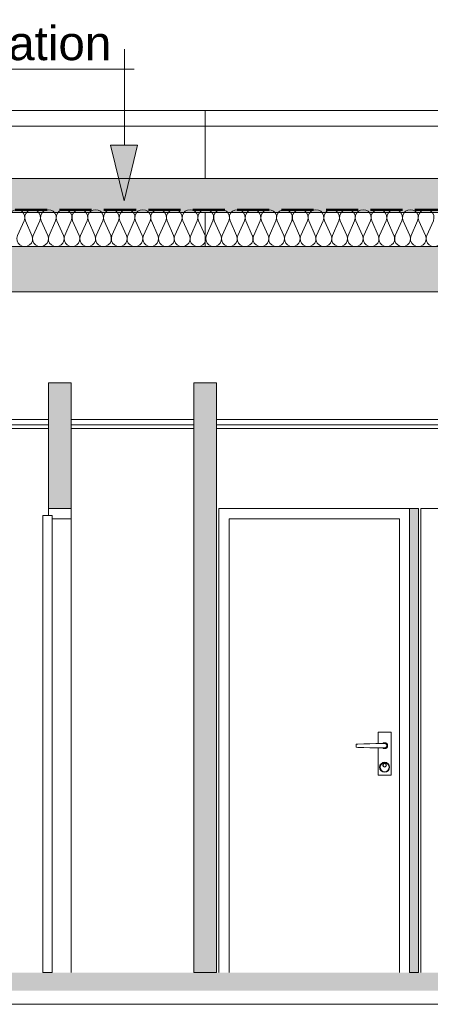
# Model space of a CAD drawing. Extents: x -25320 to 294860, y -9059 to 10983.
# Tile 43 of 58: x 7205 to 9013, y 3810 to 8150. Entities that reach past the tile are written whole.
import ezdxf

# ---------------------------------------------------------------- set-up
doc = ezdxf.new("R2010")
doc.units = 0
doc.header["$MEASUREMENT"] = 0
doc.linetypes.add('Lignes cachées', pattern=[195.611112, 141.111112, -54.5])
doc.layers.add('COUPE', color=7, linetype='Continuous', lineweight=0)
doc.styles.add('STYLE_GENERE_4', font='arial.ttf')
doc.linetypes.add('ISOLATION', pattern='A,0.0001,-0.1,[134,ltypeshp.shx,S=0.1,R=0,X=-0.1,Y=0],-0.2,[134,ltypeshp.shx,S=0.1,R=180,X=0.1,Y=0],-0.1', length=0.4001)

msp = doc.modelspace()

# ---------------------------------------------------------------- hatches: boundary and pattern name
at = {"layer": 'COUPE'}
h = msp.add_hatch(color=256, dxfattribs=at)
h.dxf.hatch_style = 1
h.paths.add_polyline_path([(7724.4, 7596.4), (7604.4, 7596.4), (7664.4, 7351.4)])
h = msp.add_hatch(dxfattribs=at)
h.set_pattern_fill('HONEY', color=256, scale=300)
h.paths.add_polyline_path([(5967.8, 7300), (11871.6, 7300), (11871.6, 7450), (5967.8, 7450)])
at = {"layer": 'COUPE', "linetype": 'Continuous', "lineweight": 9}
msp.add_hatch(color=256, dxfattribs=at).paths.add_polyline_path([(12339.5, 6950), (12339.5, 7150), (-1303.6, 7150), (-1303.6, 6950)])
at = {"layer": 'COUPE'}
for points in [[(7432.1, 6550), (7332.1, 6550), (7332.1, 5995), (7432.1, 5995)], [(8072.1, 6550), (7972.1, 6550), (7972.1, 3950), (8072.1, 3950)], [(8962.1, 5995.3), (8922.1, 5995.3), (8922.1, 3950), (8962.1, 3950)]]:
    msp.add_hatch(color=256, dxfattribs=at).paths.add_polyline_path(points, flags=0)
at = {"layer": 'COUPE', "linetype": 'Continuous', "lineweight": 15}
msp.add_hatch(color=256, dxfattribs=at).paths.add_polyline_path([(-1267.2, 3870), (12279.5, 3870), (12279.5, 3950), (-1267.2, 3950)])

# ---------------------------------------------------------------- linework, layer by layer
at = {"layer": 'COUPE'}
for p, q in [((7666.5, 7596.4), (7666.5, 8019.8)), ((7708.6, 7931.4), (6286.9, 7931.4)), ((7604.4, 7596.4), (7724.4, 7596.4)), ((7664.4, 7351.4), (7604.4, 7596.4)), ((7724.4, 7596.4), (7664.4, 7351.4)), ((7332.1, 6550), (7432.1, 6550)), ((7332.1, 5995), (7332.1, 6550)), ((7432.1, 5995), (7432.1, 6550)), ((7972.1, 6550), (8072.1, 6550)), ((7972.1, 3950), (7972.1, 6550)), ((8072.1, 3950), (8072.1, 6550)), ((7332.1, 6388.3), (5746.8, 6388.3)), ((7972.1, 6388.3), (7432.1, 6388.3)), ((12277.4, 6388.3), (8072.1, 6388.3)), ((7332.1, 6364.3), (5746.8, 6364.3)), ((7332.1, 6348.3), (5746.8, 6348.3)), ((7972.1, 6364.3), (7432.1, 6364.3)), ((7972.1, 6348.3), (7432.1, 6348.3)), ((12279.5, 6364.3), (8072.1, 6364.3)), ((10735.1, 6348.3), (8072.1, 6348.3)), ((7332.1, 5995), (7432.1, 5995)), ((7332.1, 5965), (7332.1, 5995)), ((7332.1, 5995), (7432.1, 5995)), ((7332.1, 5965), (7332.1, 5995)), ((7332.1, 5995), (7432.1, 5995)), ((7432.1, 5995), (7432.1, 5950)), ((7432.1, 5995), (7432.1, 5950)), ((8082.1, 3950), (8082.1, 5995)), ((8082.1, 5995), (8922.1, 5995)), ((8962.1, 5995.3), (8922.1, 5995.3)), ((8922.1, 3950), (8922.1, 5995)), ((8962.1, 3950), (8962.1, 5995)), ((9812.1, 5995), (8972.1, 5995)), ((8972.1, 5995), (8972.1, 3950)), ((7307.1, 5965), (7347.1, 5965)), ((7307.1, 3950), (7307.1, 5965)), ((7347.1, 5965), (7332.1, 5965)), ((7347.1, 5950), (7347.1, 5965)), ((7347.1, 3950), (7347.1, 5965)), ((7432.1, 5950), (7347.1, 5950)), ((7432.1, 5950), (7347.1, 5950)), ((7432.1, 3950), (7432.1, 5950)), ((8127.1, 3950), (8127.1, 5950)), ((8127.1, 5950), (8877.1, 5950)), ((8877.1, 5950), (8877.1, 3950)), ((8840.6, 5010), (8783.6, 5010)), ((8783.6, 5010), (8783.6, 4959.9)), ((8840.6, 4820), (8840.6, 5010)), ((8694.7, 4957.3), (8686.7, 4957)), ((8686.7, 4957), (8686.7, 4943)), ((8720.6, 4958), (8694.7, 4957.3)), ((8747, 4958.8), (8720.6, 4958)), ((8773.7, 4959.6), (8747, 4958.8)), ((8787.1, 4960), (8773.7, 4959.6)), ((8812.1, 4960), (8787.1, 4960)), ((8807.2, 4962), (8804.2, 4960)), ((8807.6, 4961.1), (8805.9, 4960)), ((8812.1, 4963), (8807.2, 4962)), ((8812.1, 4962), (8807.6, 4961.1)), ((8817.1, 4962), (8812.1, 4963)), ((8816.7, 4961.1), (8812.1, 4962)), ((8816, 4959.2), (8812.1, 4960)), ((8819.2, 4957.1), (8816, 4959.2)), ((8820.6, 4958.5), (8816.7, 4961.1)), ((8821.3, 4959.2), (8817.1, 4962)), ((8821.4, 4953.8), (8819.2, 4957.1)), ((8823.2, 4954.6), (8820.6, 4958.5)), ((8824.2, 4955), (8821.3, 4959.2)), ((8822.1, 4950), (8821.4, 4953.8)), ((8821.4, 4946.2), (8822.1, 4950)), ((8824.1, 4950), (8823.2, 4954.6)), ((8823.2, 4945.4), (8824.1, 4950)), ((8825.1, 4950), (8824.2, 4955)), ((8824.2, 4945), (8825.1, 4950)), ((8686.7, 4943), (8694.7, 4942.7)), ((8694.7, 4942.7), (8720.6, 4942)), ((8720.6, 4942), (8747, 4941.2)), ((8747, 4941.2), (8773.7, 4940.4)), ((8773.7, 4940.4), (8787.1, 4940)), ((8783.6, 4940.1), (8783.6, 4820)), ((8787.1, 4940), (8812.1, 4940)), ((8804.2, 4940), (8807.2, 4938)), ((8805.9, 4940), (8807.6, 4938.9)), ((8807.2, 4938), (8812.1, 4937)), ((8807.6, 4938.9), (8812.1, 4938)), ((8812.1, 4940), (8816, 4940.8)), ((8812.1, 4938), (8816.7, 4938.9)), ((8812.1, 4937), (8817.1, 4938)), ((8816, 4940.8), (8819.2, 4942.9)), ((8816.7, 4938.9), (8820.6, 4941.5)), ((8817.1, 4938), (8821.3, 4940.8)), ((8819.2, 4942.9), (8821.4, 4946.2)), ((8820.6, 4941.5), (8823.2, 4945.4)), ((8821.3, 4940.8), (8824.2, 4945)), ((8791.8, 4863.4), (8790.1, 4855)), ((8796.6, 4870.6), (8791.8, 4863.4)), ((8793.7, 4862.7), (8792.1, 4855)), ((8798, 4869.1), (8793.7, 4862.7)), ((8803.7, 4875.3), (8796.6, 4870.6)), ((8804.5, 4873.5), (8798, 4869.1)), ((8812.1, 4877), (8803.7, 4875.3)), ((8804.8, 4867.1), (8804.1, 4864)), ((8804.1, 4864), (8804.8, 4860.9)), ((8812.1, 4875), (8804.5, 4873.5)), ((8806.5, 4869.7), (8804.8, 4867.1)), ((8805.7, 4866.7), (8805.1, 4864)), ((8805.1, 4864), (8805.7, 4861.3)), ((8807.2, 4868.9), (8805.7, 4866.7)), ((8805.7, 4861.3), (8807.2, 4859.1)), ((8809.1, 4871.4), (8806.5, 4869.7)), ((8809.5, 4870.5), (8807.2, 4868.9)), ((8812.1, 4872), (8809.1, 4871.4)), ((8812.1, 4871), (8809.5, 4870.5)), ((8820.6, 4875.3), (8812.1, 4877)), ((8819.8, 4873.5), (8812.1, 4875)), ((8815.2, 4871.4), (8812.1, 4872)), ((8814.8, 4870.5), (8812.1, 4871)), ((8817.1, 4868.9), (8814.8, 4870.5)), ((8817.8, 4869.7), (8815.2, 4871.4)), ((8818.6, 4866.7), (8817.1, 4868.9)), ((8817.1, 4859.1), (8818.6, 4861.3)), ((8819.5, 4867.1), (8817.8, 4869.7)), ((8819.1, 4864), (8818.6, 4866.7)), ((8818.6, 4861.3), (8819.1, 4864)), ((8820.1, 4864), (8819.5, 4867.1)), ((8819.5, 4860.9), (8820.1, 4864)), ((8826.3, 4869.1), (8819.8, 4873.5)), ((8827.7, 4870.6), (8820.6, 4875.3)), ((8830.6, 4862.7), (8826.3, 4869.1)), ((8832.5, 4863.4), (8827.7, 4870.6)), ((8832.1, 4855), (8830.6, 4862.7)), ((8834.1, 4855), (8832.5, 4863.4)), ((8783.6, 4820), (8840.6, 4820)), ((8790.1, 4855), (8791.8, 4846.6)), ((8791.8, 4846.6), (8796.6, 4839.4)), ((8792.1, 4855), (8793.7, 4847.3)), ((8793.7, 4847.3), (8798, 4840.9)), ((8796.6, 4839.4), (8803.7, 4834.7)), ((8798, 4840.9), (8804.5, 4836.5)), ((8803.7, 4834.7), (8812.1, 4833)), ((8804.5, 4836.5), (8812.1, 4835)), ((8804.8, 4860.9), (8806.5, 4858.3)), ((8806.5, 4858.3), (8809.1, 4856.6)), ((8807.2, 4859.1), (8809.5, 4857.5)), ((8809.1, 4856.6), (8812.1, 4856)), ((8809.5, 4857.5), (8812.1, 4857)), ((8812.1, 4857), (8814.8, 4857.5)), ((8812.1, 4856), (8815.2, 4856.6)), ((8812.1, 4835), (8819.8, 4836.5)), ((8812.1, 4833), (8820.6, 4834.7)), ((8814.8, 4857.5), (8817.1, 4859.1)), ((8815.2, 4856.6), (8817.8, 4858.3)), ((8817.8, 4858.3), (8819.5, 4860.9)), ((8819.8, 4836.5), (8826.3, 4840.9)), ((8820.6, 4834.7), (8827.7, 4839.4)), ((8826.3, 4840.9), (8830.6, 4847.3)), ((8827.7, 4839.4), (8832.5, 4846.6)), ((8830.6, 4847.3), (8832.1, 4855)), ((8832.5, 4846.6), (8834.1, 4855)), ((7307.1, 3950), (7347.1, 3950)), ((7972.1, 3950), (8072.1, 3950)), ((8922.1, 3950), (8962.1, 3950))]:
    msp.add_line(p, q, dxfattribs=at)
at = {"layer": 'COUPE', "linetype": 'Continuous', "lineweight": 20}
for p, q in [((-1383.4, 7750), (12369.7, 7750)), ((8022.4, 7750), (5030.5, 7750)), ((8022.4, 7450), (8022.4, 7750)), ((8022.4, 7750), (9779.5, 7750)), ((12416, 7681.1), (-1383.4, 7681.1)), ((8022.4, 7150), (8022.4, 7300)), ((7195.3, 7198.5), (7224.2, 7264.2)), ((7230, 7264.2), (7258.8, 7198.5)), ((7264.7, 7198.5), (7293.5, 7264.2)), ((7299.3, 7264.2), (7328.2, 7198.5)), ((7334, 7198.5), (7362.8, 7264.2)), ((7368.7, 7264.2), (7397.5, 7198.5)), ((7403.3, 7198.5), (7432.2, 7264.2)), ((7438, 7264.2), (7466.8, 7198.5)), ((7472.7, 7198.5), (7501.5, 7264.2)), ((7507.3, 7264.2), (7536.2, 7198.5)), ((7542, 7198.5), (7570.8, 7264.2)), ((7576.7, 7264.2), (7605.5, 7198.5)), ((7611.3, 7198.5), (7640.2, 7264.2)), ((7646, 7264.2), (7674.8, 7198.5)), ((7680.7, 7198.5), (7709.5, 7264.2)), ((7715.3, 7264.2), (7744.2, 7198.5)), ((7750, 7198.5), (7778.9, 7264.2)), ((7784.7, 7264.2), (7813.5, 7198.5)), ((7819.3, 7198.5), (7848.2, 7264.2)), ((7854, 7264.2), (7882.9, 7198.5)), ((7888.7, 7198.5), (7917.5, 7264.2)), ((7923.3, 7264.2), (7952.2, 7198.5)), ((7958, 7198.5), (7986.9, 7264.2)), ((7992.7, 7264.2), (8021.5, 7198.5)), ((8027.3, 7198.5), (8056.2, 7264.2)), ((8062, 7264.2), (8090.9, 7198.5)), ((8096.7, 7198.5), (8125.5, 7264.2)), ((8131.4, 7264.2), (8160.2, 7198.5)), ((8166, 7198.5), (8194.9, 7264.2)), ((8200.7, 7264.2), (8229.5, 7198.5)), ((8235.4, 7198.5), (8264.2, 7264.2)), ((8270, 7264.2), (8298.9, 7198.5)), ((8304.7, 7198.5), (8333.5, 7264.2)), ((8339.4, 7264.2), (8368.2, 7198.5)), ((8374, 7198.5), (8402.9, 7264.2)), ((8408.7, 7264.2), (8437.5, 7198.5)), ((8443.4, 7198.5), (8472.2, 7264.2)), ((8478, 7264.2), (8506.9, 7198.5)), ((8512.7, 7198.5), (8541.5, 7264.2)), ((8547.4, 7264.2), (8576.2, 7198.5)), ((8582, 7198.5), (8610.9, 7264.2)), ((8616.7, 7264.2), (8645.5, 7198.5)), ((8651.4, 7198.5), (8680.2, 7264.2)), ((8686, 7264.2), (8714.9, 7198.5)), ((8720.7, 7198.5), (8749.5, 7264.2)), ((8755.4, 7264.2), (8784.2, 7198.5)), ((8790, 7198.5), (8818.9, 7264.2)), ((8824.7, 7264.2), (8853.5, 7198.5)), ((8859.4, 7198.5), (8888.2, 7264.2)), ((8894, 7264.2), (8922.9, 7198.5)), ((8928.7, 7198.5), (8957.6, 7264.2)), ((8963.4, 7264.2), (8992.2, 7198.5)), ((8998, 7198.5), (9026.9, 7264.2))]:
    msp.add_line(p, q, dxfattribs=at)
at = {"layer": 'COUPE', "linetype": 'Continuous', "lineweight": 9}
for p, q in [((5967.8, 7450), (12008.6, 7450)), ((5967.8, 7300), (12008.6, 7300))]:
    msp.add_line(p, q, dxfattribs=at)
at = {"layer": 'COUPE', "linetype": 'Lignes cachées', "lineweight": 50}
msp.add_line((-1422, 7312.2), (12460.5, 7312.2), dxfattribs=at)
at = {"layer": 'COUPE', "linetype": 'Continuous'}
for p, q in [((-1383.6, 7150), (12415.4, 7150)), ((-1383.6, 6950), (12415.4, 6950))]:
    msp.add_line(p, q, dxfattribs=at)
at = {"layer": 'COUPE', "linetype": 'ISOLATION', "ltscale": 140}
msp.add_line((-1383.4, 3810), (12279.5, 3810), dxfattribs=at)
at = {"layer": 'COUPE', "linetype": 'Continuous', "lineweight": 20}
for centre, start_param, end_param in [((7192.4, 7278.1), 5.870392, 9.837571), ((7261.7, 7278.1), 5.870392, 9.837571), ((7331.1, 7278.1), 5.870392, 9.837571), ((7400.4, 7278.1), 5.870392, 9.837571), ((7469.8, 7278.1), 5.870392, 9.837571), ((7539.1, 7278.1), 5.870392, 9.837571), ((7608.4, 7278.1), 5.870392, 9.837571), ((7677.8, 7278.1), 5.870392, 9.837571), ((7747.1, 7278.1), 5.870392, 9.837571), ((7816.4, 7278.1), 5.870392, 9.837571), ((7885.8, 7278.1), 5.870392, 9.837571), ((7955.1, 7278.1), 5.870392, 9.837571), ((8024.4, 7278.1), 5.870392, 9.837571), ((8093.8, 7278.1), 5.870392, 9.837571), ((8163.1, 7278.1), 5.870392, 9.837571), ((8232.4, 7278.1), 5.870392, 9.837571), ((8301.8, 7278.1), 5.870392, 9.837571), ((8371.1, 7278.1), 5.870392, 9.837571), ((8440.4, 7278.1), 5.870392, 9.837571), ((8509.8, 7278.1), 5.870392, 9.837571), ((8579.1, 7278.1), 5.870392, 9.837571), ((8648.5, 7278.1), 5.870392, 9.837571), ((8717.8, 7278.1), 5.870392, 9.837571), ((8787.1, 7278.1), 5.870392, 9.837571), ((8856.5, 7278.1), 5.870392, 9.837571), ((8925.8, 7278.1), 5.870392, 9.837571), ((8995.1, 7278.1), 5.870392, 9.837571), ((7227.1, 7184.6), 2.728799, 6.695979), ((7296.4, 7184.6), 2.728799, 6.695979), ((7365.8, 7184.6), 2.728799, 6.695979), ((7435.1, 7184.6), 2.728799, 6.695979), ((7504.4, 7184.6), 2.728799, 6.695979), ((7573.8, 7184.6), 2.728799, 6.695979), ((7643.1, 7184.6), 2.728799, 6.695979), ((7712.4, 7184.6), 2.728799, 6.695979), ((7781.8, 7184.6), 2.728799, 6.695979), ((7851.1, 7184.6), 2.728799, 6.695979), ((7920.4, 7184.6), 2.728799, 6.695979), ((7989.8, 7184.6), 2.728799, 6.695979), ((8059.1, 7184.6), 2.728799, 6.695979), ((8128.4, 7184.6), 2.728799, 6.695979), ((8197.8, 7184.6), 2.728799, 6.695979), ((8267.1, 7184.6), 2.728799, 6.695979), ((8336.4, 7184.6), 2.728799, 6.695979), ((8405.8, 7184.6), 2.728799, 6.695979), ((8475.1, 7184.6), 2.728799, 6.695979), ((8544.5, 7184.6), 2.728799, 6.695979), ((8613.8, 7184.6), 2.728799, 6.695979), ((8683.1, 7184.6), 2.728799, 6.695979), ((8752.5, 7184.6), 2.728799, 6.695979), ((8821.8, 7184.6), 2.728799, 6.695979), ((8891.1, 7184.6), 2.728799, 6.695979), ((8960.5, 7184.6), 2.728799, 6.695979), ((9029.8, 7184.6), 2.728799, 6.695979)]:
    msp.add_ellipse(centre, major_axis=(34.7, 0), ratio=0.998131, start_param=start_param, end_param=end_param, dxfattribs=at)

# ---------------------------------------------------------------- texts
at = {"layer": 'COUPE', "style": 'STYLE_GENERE_4'}
msp.add_text('Végétalisation', height=150, dxfattribs=at).set_placement((6292.1, 7971.7))

doc.saveas('drawing.dxf')
